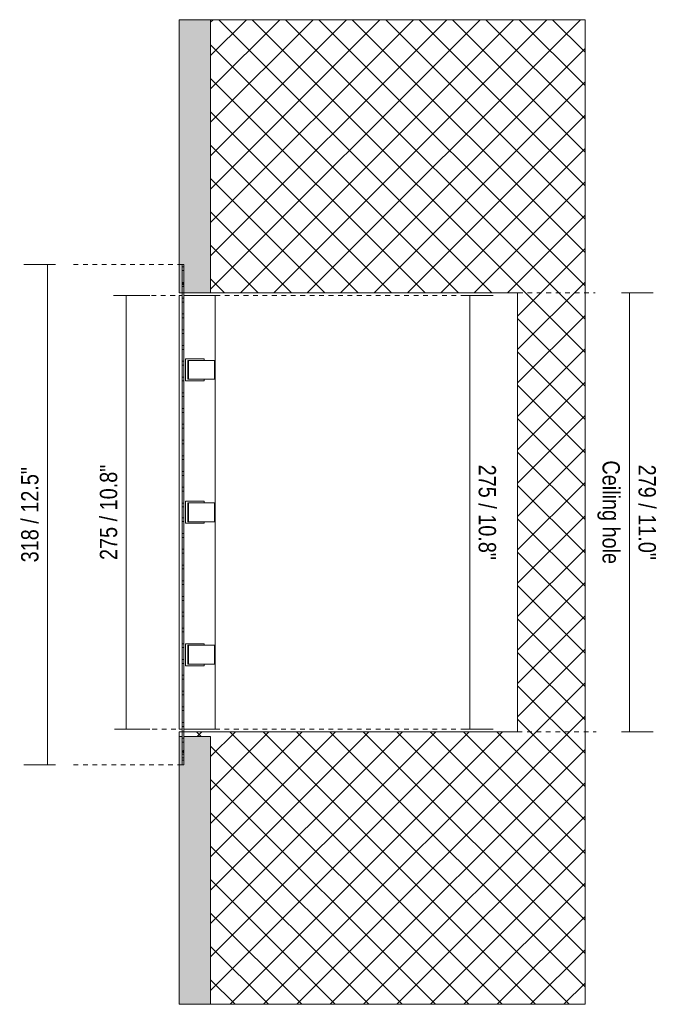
# Model space of a CAD drawing. Header units: millimetres. Extents: x -6861 to -4195, y 84 to 6892.
# Tile 4 of 4: x -6245 to -5840, y 6267 to 6892. Entities that reach past the tile are written whole.
import ezdxf

# ---------------------------------------------------------------- set-up
doc = ezdxf.new("R2010")
doc.units = ezdxf.units.MM
doc.linetypes.add('Dash', pattern=[6, 3, -3])
doc.layers.add('A-ANNO-DIMS', color=7, linetype='Dash', lineweight=9, true_color=0xd2d2d2)
for name, color, linetype, lineweight in [('A-ANNO-DIMS-5', 7, 'Continuous', 9), ('A-DETL-GENF', 7, 'Continuous', 9), ('E-LITE-EQPM', 7, 'Continuous', 20)]:
    doc.layers.add(name, color=color, linetype=linetype, lineweight=lineweight)
doc.styles.add('Arial Narrow', font='ARIALN.TTF', dxfattribs={"height": 11})
doc.dimstyles.new('FARO_-_2_2mm_Arial_Narrow_mm_Inch_Left', dxfattribs={"dimscale": 304.8, "dimtxt": 11.257741, "dimasz": 0, "dimexe": 0.049213, "dimexo": 0.0625, "dimgap": 0.008202, "dimtad": 1, "dimdec": 0, "dimzin": 0, "dimdsep": 46, "dimtxsty": 'Arial Narrow', "dimblk1": 'NONE', "dimblk2": 'NONE', "dimsah": 1, "dimcen": 0.09, "dimadec": 0, "dimazin": 0, "dimtfac": 1, "dimtdec": 4, "dimtix": 1, "dimtmove": 0, "dimatfit": 3, "dimfxl": 0.016404, "dimfxlon": 1, "dimtvp": 1, "dimtolj": 1, "dimtzin": 0, "dimarcsym": 2})
doc.dimstyles.new('FARO_-_2_2mm_Arial_Narrow_mm_Inch_Right', dxfattribs={"dimscale": 304.8, "dimtxt": 11.257741, "dimasz": 0, "dimexe": 0.049213, "dimexo": 0.0625, "dimgap": 0.008202, "dimtad": 1, "dimdec": 0, "dimzin": 0, "dimdsep": 46, "dimtxsty": 'Arial Narrow', "dimblk1": 'NONE', "dimblk2": 'NONE', "dimsah": 1, "dimcen": 0.09, "dimadec": 0, "dimazin": 0, "dimtfac": 1, "dimtdec": 4, "dimtix": 1, "dimtmove": 0, "dimatfit": 3, "dimfxl": 0.016404, "dimfxlon": 1, "dimtvp": 1, "dimtolj": 1, "dimtzin": 0, "dimarcsym": 2})

# ---------------------------------------------------------------- blocks, each defined once
blk = doc.blocks.new('02 PODIUM EMPOTRADO SIN MARCO 3 - 01 PODIUM EMPOTRADO CON MARCO 1-666884-Planta_PDF')
at = {"layer": 'E-LITE-EQPM'}
for p, q in [((-3266.96, 6735.53), (-3265.96, 6735.53)), ((-3265.96, 6733.08), (-3266.96, 6733.08)), ((-3266.96, 6725.52), (-3265.96, 6725.52)), ((-3265.96, 6723.07), (-3266.96, 6723.07)), ((-3266.96, 6715.51), (-3266.96, 6718.96)), ((-3265.96, 6718.96), (-3265.96, 6715.51)), ((-3268.96, 6717.2), (-3266.96, 6717.2)), ((-3268.96, 6717.2), (-3268.96, 6441.8)), ((-3266.96, 6713.06), (-3266.96, 6715.51)), ((-3266.96, 6715.51), (-3265.96, 6715.51)), ((-3266.96, 6705.51), (-3266.96, 6713.06)), ((-3265.96, 6713.06), (-3266.96, 6713.06)), ((-3265.96, 6717.2), (-3245.96, 6717.2)), ((-3265.96, 6715.51), (-3265.96, 6713.06)), ((-3265.96, 6713.06), (-3265.96, 6705.51)), ((-3245.96, 6717.2), (-3245.96, 6441.8)), ((-3266.96, 6703.05), (-3266.96, 6705.51)), ((-3266.96, 6705.51), (-3265.96, 6705.51)), ((-3266.96, 6695.5), (-3266.96, 6703.05)), ((-3265.96, 6703.05), (-3266.96, 6703.05)), ((-3265.96, 6705.51), (-3265.96, 6703.05)), ((-3265.96, 6703.05), (-3265.96, 6695.5)), ((-3266.96, 6693.05), (-3266.96, 6695.5)), ((-3266.96, 6695.5), (-3265.96, 6695.5)), ((-3265.96, 6695.5), (-3265.96, 6693.05)), ((-3266.96, 6685.49), (-3266.96, 6693.05)), ((-3265.96, 6693.05), (-3266.96, 6693.05)), ((-3265.96, 6693.05), (-3265.96, 6685.49)), ((-3266.96, 6683.04), (-3266.96, 6685.49)), ((-3266.96, 6685.49), (-3265.96, 6685.49)), ((-3266.96, 6675.48), (-3266.96, 6683.04)), ((-3265.96, 6683.04), (-3266.96, 6683.04)), ((-3265.96, 6685.49), (-3265.96, 6683.04)), ((-3265.96, 6683.04), (-3265.96, 6675.48)), ((-3266.96, 6673.03), (-3266.96, 6675.48)), ((-3266.96, 6675.48), (-3265.96, 6675.48)), ((-3265.96, 6675.48), (-3265.96, 6673.03)), ((-3264.96, 6677), (-3252.96, 6677)), ((-3264.96, 6663), (-3264.96, 6677)), ((-3263.37, 6676), (-3262.97, 6676)), ((-3263.37, 6676), (-3263.37, 6664)), ((-3262.97, 6676), (-3260.02, 6676)), ((-3262.97, 6676), (-3262.97, 6664)), ((-3260.02, 6676), (-3258.51, 6676)), ((-3258.51, 6676), (-3256.76, 6676)), ((-3256.76, 6676), (-3255.53, 6676)), ((-3255.53, 6676), (-3246.46, 6676)), ((-3252.96, 6677), (-3252.96, 6676)), ((-3246.46, 6676), (-3246.46, 6664)), ((-3266.96, 6665.47), (-3266.96, 6673.03)), ((-3265.96, 6673.03), (-3266.96, 6673.03)), ((-3265.96, 6673.03), (-3265.96, 6665.47)), ((-3266.96, 6663.02), (-3266.96, 6665.47)), ((-3266.96, 6665.47), (-3265.96, 6665.47)), ((-3266.96, 6655.46), (-3266.96, 6663.02)), ((-3265.96, 6663.02), (-3266.96, 6663.02)), ((-3265.96, 6665.47), (-3265.96, 6663.02)), ((-3265.96, 6663.02), (-3265.96, 6655.46)), ((-3252.96, 6663), (-3264.96, 6663)), ((-3262.97, 6664), (-3263.37, 6664)), ((-3260.02, 6664), (-3262.97, 6664)), ((-3258.51, 6664), (-3260.02, 6664)), ((-3256.76, 6664), (-3258.51, 6664)), ((-3255.53, 6664), (-3256.76, 6664)), ((-3246.46, 6664), (-3255.53, 6664)), ((-3252.96, 6664), (-3252.96, 6663)), ((-3266.96, 6653.01), (-3266.96, 6655.46)), ((-3266.96, 6655.46), (-3265.96, 6655.46)), ((-3266.96, 6645.46), (-3266.96, 6653.01)), ((-3265.96, 6653.01), (-3266.96, 6653.01)), ((-3265.96, 6655.46), (-3265.96, 6653.01)), ((-3265.96, 6653.01), (-3265.96, 6645.46)), ((-3266.96, 6643.01), (-3266.96, 6645.46)), ((-3266.96, 6645.46), (-3265.96, 6645.46)), ((-3265.96, 6645.46), (-3265.96, 6643.01)), ((-3266.96, 6635.45), (-3266.96, 6643.01)), ((-3265.96, 6643.01), (-3266.96, 6643.01)), ((-3265.96, 6643.01), (-3265.96, 6635.45)), ((-3266.96, 6633), (-3266.96, 6635.45)), ((-3266.96, 6635.45), (-3265.96, 6635.45)), ((-3266.96, 6625.44), (-3266.96, 6633)), ((-3265.96, 6633), (-3266.96, 6633)), ((-3265.96, 6635.45), (-3265.96, 6633)), ((-3265.96, 6633), (-3265.96, 6625.44)), ((-3266.96, 6622.99), (-3266.96, 6625.44)), ((-3266.96, 6625.44), (-3265.96, 6625.44)), ((-3265.96, 6625.44), (-3265.96, 6622.99)), ((-3266.96, 6615.43), (-3266.96, 6622.99)), ((-3265.96, 6622.99), (-3266.96, 6622.99)), ((-3265.96, 6622.99), (-3265.96, 6615.43)), ((-3266.96, 6612.98), (-3266.96, 6615.43)), ((-3266.96, 6615.43), (-3265.96, 6615.43)), ((-3266.96, 6605.42), (-3266.96, 6612.98)), ((-3265.96, 6612.98), (-3266.96, 6612.98)), ((-3265.96, 6615.43), (-3265.96, 6612.98)), ((-3265.96, 6612.98), (-3265.96, 6605.42)), ((-3266.96, 6602.97), (-3266.96, 6605.42)), ((-3266.96, 6605.42), (-3265.96, 6605.42)), ((-3266.96, 6595.42), (-3266.96, 6602.97)), ((-3265.96, 6602.97), (-3266.96, 6602.97)), ((-3265.96, 6605.42), (-3265.96, 6602.97)), ((-3265.96, 6602.97), (-3265.96, 6595.42)), ((-3266.96, 6592.97), (-3266.96, 6595.42)), ((-3266.96, 6595.42), (-3265.96, 6595.42)), ((-3265.96, 6595.42), (-3265.96, 6592.97)), ((-3266.96, 6585.41), (-3266.96, 6592.97)), ((-3265.96, 6592.97), (-3266.96, 6592.97)), ((-3265.96, 6592.97), (-3265.96, 6585.41)), ((-3266.96, 6582.96), (-3266.96, 6585.41)), ((-3266.96, 6585.41), (-3265.96, 6585.41)), ((-3266.96, 6576.03), (-3266.96, 6582.96)), ((-3265.96, 6582.96), (-3266.96, 6582.96)), ((-3265.96, 6585.41), (-3265.96, 6582.96)), ((-3265.96, 6582.96), (-3265.96, 6576.03)), ((-3264.96, 6586.5), (-3252.96, 6586.5)), ((-3264.96, 6572.5), (-3264.96, 6586.5)), ((-3263.37, 6585.5), (-3262.97, 6585.5)), ((-3263.37, 6585.5), (-3263.37, 6573.5)), ((-3262.97, 6585.5), (-3260.02, 6585.5)), ((-3262.97, 6585.5), (-3262.97, 6573.5)), ((-3260.02, 6585.5), (-3258.51, 6585.5)), ((-3258.51, 6585.5), (-3256.76, 6585.5)), ((-3256.76, 6585.5), (-3255.53, 6585.5)), ((-3255.53, 6585.5), (-3246.46, 6585.5)), ((-3252.96, 6586.5), (-3252.96, 6585.5)), ((-3246.46, 6585.5), (-3246.46, 6573.5)), ((-3266.96, 6573.58), (-3266.96, 6576.03)), ((-3266.96, 6576.03), (-3265.96, 6576.03)), ((-3265.96, 6576.03), (-3265.96, 6573.58)), ((-3266.96, 6566.03), (-3266.96, 6573.58)), ((-3265.96, 6573.58), (-3266.96, 6573.58)), ((-3265.96, 6573.58), (-3265.96, 6566.03)), ((-3252.96, 6572.5), (-3264.96, 6572.5)), ((-3262.97, 6573.5), (-3263.37, 6573.5)), ((-3260.02, 6573.5), (-3262.97, 6573.5)), ((-3258.51, 6573.5), (-3260.02, 6573.5)), ((-3256.76, 6573.5), (-3258.51, 6573.5)), ((-3255.53, 6573.5), (-3256.76, 6573.5)), ((-3246.46, 6573.5), (-3255.53, 6573.5)), ((-3252.96, 6573.5), (-3252.96, 6572.5)), ((-3266.96, 6563.58), (-3266.96, 6566.03)), ((-3266.96, 6566.03), (-3265.96, 6566.03)), ((-3266.96, 6556.02), (-3266.96, 6563.58)), ((-3265.96, 6563.58), (-3266.96, 6563.58)), ((-3265.96, 6566.03), (-3265.96, 6563.58)), ((-3265.96, 6563.58), (-3265.96, 6556.02)), ((-3266.96, 6553.57), (-3266.96, 6556.02)), ((-3266.96, 6556.02), (-3265.96, 6556.02)), ((-3266.96, 6546.01), (-3266.96, 6553.57)), ((-3265.96, 6553.57), (-3266.96, 6553.57)), ((-3265.96, 6556.02), (-3265.96, 6553.57)), ((-3265.96, 6553.57), (-3265.96, 6546.01)), ((-3266.96, 6543.56), (-3266.96, 6546.01)), ((-3266.96, 6546.01), (-3265.96, 6546.01)), ((-3265.96, 6546.01), (-3265.96, 6543.56)), ((-3266.96, 6536), (-3266.96, 6543.56)), ((-3265.96, 6543.56), (-3266.96, 6543.56)), ((-3265.96, 6543.56), (-3265.96, 6536)), ((-3266.96, 6533.55), (-3266.96, 6536)), ((-3266.96, 6536), (-3265.96, 6536)), ((-3266.96, 6525.99), (-3266.96, 6533.55)), ((-3265.96, 6533.55), (-3266.96, 6533.55)), ((-3265.96, 6536), (-3265.96, 6533.55)), ((-3265.96, 6533.55), (-3265.96, 6525.99)), ((-3266.96, 6523.54), (-3266.96, 6525.99)), ((-3266.96, 6525.99), (-3265.96, 6525.99)), ((-3265.96, 6525.99), (-3265.96, 6523.54)), ((-3266.96, 6515.98), (-3266.96, 6523.54)), ((-3265.96, 6523.54), (-3266.96, 6523.54)), ((-3265.96, 6523.54), (-3265.96, 6515.98)), ((-3266.96, 6513.53), (-3266.96, 6515.98)), ((-3266.96, 6515.98), (-3265.96, 6515.98)), ((-3266.96, 6505.98), (-3266.96, 6513.53)), ((-3265.96, 6513.53), (-3266.96, 6513.53)), ((-3265.96, 6515.98), (-3265.96, 6513.53)), ((-3265.96, 6513.53), (-3265.96, 6505.98)), ((-3266.96, 6503.53), (-3266.96, 6505.98)), ((-3266.96, 6505.98), (-3265.96, 6505.98)), ((-3266.96, 6495.97), (-3266.96, 6503.53)), ((-3265.96, 6503.53), (-3266.96, 6503.53)), ((-3265.96, 6505.98), (-3265.96, 6503.53)), ((-3265.96, 6503.53), (-3265.96, 6495.97)), ((-3266.96, 6493.52), (-3266.96, 6495.97)), ((-3266.96, 6495.97), (-3265.96, 6495.97)), ((-3265.96, 6495.97), (-3265.96, 6493.52)), ((-3264.96, 6496), (-3252.96, 6496)), ((-3264.96, 6482), (-3264.96, 6496)), ((-3263.37, 6495), (-3262.97, 6495)), ((-3263.37, 6495), (-3263.37, 6483)), ((-3262.97, 6495), (-3260.02, 6495)), ((-3262.97, 6495), (-3262.97, 6483)), ((-3260.02, 6495), (-3258.51, 6495)), ((-3258.51, 6495), (-3256.76, 6495)), ((-3256.76, 6495), (-3255.53, 6495)), ((-3255.53, 6495), (-3246.46, 6495)), ((-3252.96, 6496), (-3252.96, 6495)), ((-3246.46, 6495), (-3246.46, 6483)), ((-3266.96, 6485.96), (-3266.96, 6493.52)), ((-3265.96, 6493.52), (-3266.96, 6493.52)), ((-3265.96, 6493.52), (-3265.96, 6485.96)), ((-3266.96, 6483.51), (-3266.96, 6485.96)), ((-3266.96, 6485.96), (-3265.96, 6485.96)), ((-3266.96, 6475.95), (-3266.96, 6483.51)), ((-3265.96, 6483.51), (-3266.96, 6483.51)), ((-3265.96, 6485.96), (-3265.96, 6483.51)), ((-3265.96, 6483.51), (-3265.96, 6475.95)), ((-3252.96, 6482), (-3264.96, 6482)), ((-3262.97, 6483), (-3263.37, 6483)), ((-3260.02, 6483), (-3262.97, 6483)), ((-3258.51, 6483), (-3260.02, 6483)), ((-3256.76, 6483), (-3258.51, 6483)), ((-3255.53, 6483), (-3256.76, 6483)), ((-3246.46, 6483), (-3255.53, 6483)), ((-3252.96, 6483), (-3252.96, 6482)), ((-3266.96, 6473.5), (-3266.96, 6475.95)), ((-3266.96, 6475.95), (-3265.96, 6475.95)), ((-3265.96, 6475.95), (-3265.96, 6473.5)), ((-3266.96, 6465.94), (-3266.96, 6473.5)), ((-3265.96, 6473.5), (-3266.96, 6473.5)), ((-3265.96, 6473.5), (-3265.96, 6465.94)), ((-3266.96, 6463.49), (-3266.96, 6465.94)), ((-3266.96, 6465.94), (-3265.96, 6465.94)), ((-3266.96, 6455.94), (-3266.96, 6463.49)), ((-3265.96, 6463.49), (-3266.96, 6463.49)), ((-3265.96, 6465.94), (-3265.96, 6463.49)), ((-3265.96, 6463.49), (-3265.96, 6455.94)), ((-3266.96, 6453.49), (-3266.96, 6455.94)), ((-3266.96, 6455.94), (-3265.96, 6455.94)), ((-3266.96, 6445.93), (-3266.96, 6453.49)), ((-3265.96, 6453.49), (-3266.96, 6453.49)), ((-3265.96, 6455.94), (-3265.96, 6453.49)), ((-3265.96, 6453.49), (-3265.96, 6445.93)), ((-3266.96, 6443.48), (-3266.96, 6445.93)), ((-3266.96, 6445.93), (-3265.96, 6445.93)), ((-3265.96, 6445.93), (-3265.96, 6443.48)), ((-3266.96, 6441.8), (-3268.96, 6441.8)), ((-3266.96, 6440), (-3266.96, 6443.48)), ((-3265.96, 6443.48), (-3266.96, 6443.48)), ((-3266.96, 6437), (-3266.96, 6440)), ((-3265.96, 6443.48), (-3265.96, 6440)), ((-3245.96, 6441.8), (-3265.96, 6441.8)), ((-3265.96, 6440), (-3265.96, 6437)), ((-3266.96, 6435.92), (-3265.96, 6435.92)), ((-3265.96, 6433.47), (-3266.96, 6433.47)), ((-3266.96, 6425.91), (-3265.96, 6425.91)), ((-3265.96, 6423.46), (-3266.96, 6423.46)), ((-3265.96, 6422), (-3266.96, 6422))]:
    blk.add_line(p, q, dxfattribs=at)
blk = doc.blocks.new('DIMBLOCK10-Planta_PDF')
at = {"layer": 'A-ANNO-DIMS-5', "color": 251, "true_color": 0x5b5b5b, "transparency": 16777216}
for p, q in [((-6177.49, 6717.2), (-6182.49, 6717.2)), ((-6177.69, 6717.2), (-6162.49, 6717.2)), ((-6177.49, 6717.2), (-6177.49, 6441.8)), ((-6177.49, 6441.8), (-6182.49, 6441.8)), ((-6177.69, 6441.8), (-6162.49, 6441.8))]:
    blk.add_line(p, q, dxfattribs=at)
at = {"layer": 'A-ANNO-DIMS-5', "color": 0, "transparency": 16777216, "insert": (-6194.21, 6549.21), "char_height": 11, "width": 72.6928, "attachment_point": 1, "rotation": 90, "line_spacing_factor": 0.974696, "style": 'Arial Narrow'}
blk.add_mtext('275 / 10.8"', dxfattribs=at)
blk = doc.blocks.new('_None')
blk = doc.blocks.new('DIMBLOCK11-Planta_PDF')
at = {"layer": 'A-ANNO-DIMS-5', "color": 251, "true_color": 0x5b5b5b, "transparency": 16777216}
for p, q in [((-5964.3, 6717.2), (-5944.3, 6717.2)), ((-5959.3, 6717.2), (-5964.3, 6717.2)), ((-5959.3, 6441.8), (-5959.3, 6717.2)), ((-5964.3, 6441.8), (-5944.3, 6441.8)), ((-5959.3, 6441.8), (-5964.3, 6441.8))]:
    blk.add_line(p, q, dxfattribs=at)
at = {"layer": 'A-ANNO-DIMS-5', "color": 0, "transparency": 16777216, "insert": (-5942.59, 6609.78), "char_height": 11, "width": 72.6928, "attachment_point": 1, "rotation": 270, "line_spacing_factor": 0.974696, "style": 'Arial Narrow'}
blk.add_mtext('275 / 10.8"', dxfattribs=at)
blk = doc.blocks.new('DIMBLOCK12-Planta_PDF')
at = {"layer": 'A-ANNO-DIMS-5', "color": 251, "true_color": 0x5b5b5b, "transparency": 16777216}
for p, q in [((-5862.78, 6719), (-5842.78, 6719)), ((-5857.78, 6719), (-5862.78, 6719)), ((-5857.78, 6440), (-5857.78, 6719)), ((-5862.78, 6440), (-5842.78, 6440)), ((-5857.78, 6440), (-5862.78, 6440))]:
    blk.add_line(p, q, dxfattribs=at)
at = {"layer": 'A-ANNO-DIMS-5', "color": 0, "transparency": 16777216, "char_height": 11, "attachment_point": 1, "rotation": 270, "line_spacing_factor": 0.974696, "style": 'Arial Narrow'}
for s, insert, width in [('Ceiling hole', (-5863.93, 6612.46), 79.1258), ('279 / 11.0"', (-5841.06, 6609.78), 72.6928)]:
    blk.add_mtext(s, dxfattribs=dict(at, insert=insert, width=width))
blk = doc.blocks.new('DIMBLOCK13-Planta_PDF')
at = {"layer": 'A-ANNO-DIMS-5', "color": 251, "true_color": 0x5b5b5b, "transparency": 16777216}
for p, q in [((-6222.49, 6737), (-6242.49, 6737)), ((-6227.49, 6737), (-6227.49, 6419)), ((-6227.49, 6737), (-6222.49, 6737)), ((-6222.49, 6419), (-6242.49, 6419)), ((-6227.49, 6419), (-6222.49, 6419))]:
    blk.add_line(p, q, dxfattribs=at)
at = {"layer": 'A-ANNO-DIMS-5', "color": 0, "transparency": 16777216, "insert": (-6244.21, 6547.71), "char_height": 11, "width": 72.6928, "attachment_point": 1, "rotation": 90, "line_spacing_factor": 0.974696, "style": 'Arial Narrow'}
blk.add_mtext('318 / 12.5"', dxfattribs=at)

msp = doc.modelspace()

# ---------------------------------------------------------------- hatches: boundary and pattern name
at = {"layer": 'A-DETL-GENF', "true_color": 0xc0c0c0}
h = msp.add_hatch(color=9, dxfattribs=at)
h.paths.add_polyline_path([(-6143.89, 6266.9), (-6123.89, 6266.9), (-6123.89, 6437), (-6140.89, 6437), (-6140.89, 6419), (-6141.89, 6419), (-6141.89, 6437), (-6143.89, 6437), (-6143.89, 6355.26)])
h.paths.add_polyline_path([(-6141.94, 6719), (-6141.89, 6719), (-6141.89, 6737), (-6140.89, 6737), (-6140.89, 6719), (-6123.89, 6719), (-6123.89, 6892.5), (-6143.89, 6892.5), (-6143.89, 6719), (-6142.14, 6719)])
at = {"layer": 'A-DETL-GENF', "true_color": 0xaaaaaa}
h = msp.add_hatch(dxfattribs=at)
h.set_pattern_fill('FP_1', color=253, style=0, pattern_type=2)
h.set_pattern_definition([(45, (-2874.932, 0), (-10.606602, 10.606602), []), (135, (-2874.932, 0), (-10.606602, -10.606602), [])])
h.paths.add_polyline_path([(-6123.89, 6266.9), (-5885.99, 6266.9), (-5885.99, 6892.5), (-6123.89, 6892.5), (-6123.89, 6719), (-5928.89, 6719), (-5928.89, 6440), (-6143.89, 6440), (-6143.89, 6437), (-6141.89, 6437), (-6141.89, 6419), (-6140.89, 6419), (-6140.89, 6437), (-6123.89, 6437), (-6123.89, 6283)])
h.paths.add_polyline_path([(-6141.74, 6719), (-6140.89, 6719), (-6140.89, 6737), (-6141.89, 6737), (-6141.89, 6719)])

# ---------------------------------------------------------------- linework, layer by layer
at = {"layer": 'A-ANNO-DIMS', "color": 9, "linetype": 'Continuous', "true_color": 0xc8c8c8}
for p, q in [((-5885.99, 6892.5), (-6123.89, 6892.5)), ((-5885.99, 6266.9), (-5885.99, 6892.5)), ((-5928.89, 6719), (-5928.89, 6579.26)), ((-5928.89, 6579.26), (-5928.89, 6440)), ((-6143.89, 6440), (-6143.89, 6437)), ((-6123.89, 6266.9), (-5885.99, 6266.9))]:
    msp.add_line(p, q, dxfattribs=at)
at = {"layer": 'A-ANNO-DIMS'}
for p, q in [((-6141.89, 6737), (-6211.89, 6737)), ((-5934.65, 6719), (-5879.65, 6719)), ((-6146.48, 6717.2), (-6187.07, 6717.2)), ((-6120.89, 6717.2), (-5963.89, 6717.2)), ((-6145.89, 6441.8), (-6185.89, 6441.8)), ((-6121.01, 6441.8), (-5963.89, 6441.8)), ((-5928.89, 6440), (-5878.89, 6440)), ((-6141.89, 6419), (-6211.89, 6419))]:
    msp.add_line(p, q, dxfattribs=at)
at = {"layer": 'E-LITE-EQPM'}
for p, q in [((-6143.89, 6892.5), (-6143.89, 6719)), ((-6123.89, 6892.5), (-6143.89, 6892.5)), ((-6123.89, 6719), (-6123.89, 6892.5)), ((-6141.89, 6719), (-6141.89, 6737)), ((-6141.89, 6737), (-6140.89, 6737)), ((-6140.89, 6737), (-6140.89, 6719)), ((-6143.89, 6719), (-6141.89, 6719)), ((-6140.89, 6719), (-6123.89, 6719)), ((-6141.89, 6437), (-6143.89, 6437)), ((-6143.89, 6437), (-6143.89, 6266.9)), ((-6141.89, 6419), (-6141.89, 6437)), ((-6123.89, 6437), (-6140.89, 6437)), ((-6140.89, 6437), (-6140.89, 6419)), ((-6123.89, 6266.9), (-6123.89, 6437)), ((-6140.89, 6419), (-6141.89, 6419)), ((-6143.89, 6266.9), (-6123.89, 6266.9))]:
    msp.add_line(p, q, dxfattribs=at)
at = {"layer": 'E-LITE-EQPM', "color": 253, "true_color": 0xaaaaaa}
for p, q in [((-6141.89, 6719), (-6140.94, 6719)), ((-6123.89, 6719), (-5928.89, 6719)), ((-5928.89, 6440), (-6143.89, 6440))]:
    msp.add_line(p, q, dxfattribs=at)

# ---------------------------------------------------------------- block references
at = {"layer": 'E-LITE-EQPM'}
msp.add_blockref('02 PODIUM EMPOTRADO SIN MARCO 3 - 01 PODIUM EMPOTRADO CON MARCO 1-666884-Planta_PDF', (-2874.93, 0), dxfattribs=at)
msp.add_blockref('02 PODIUM EMPOTRADO SIN MARCO 3 - 01 PODIUM EMPOTRADO CON MARCO 1-666884-Planta_PDF', (-2874.93, 0), dxfattribs=at)

# ---------------------------------------------------------------- dimensions: what is measured, and where the dimension line sits
at = {"layer": 'A-ANNO-DIMS', "color": 251, "linetype": 'Continuous', "true_color": 0x5b5b5b}
for base, p1, p2, dimstyle, override, picture, middle in [((-6227.49, 6419), (-6222.49, 6737), (-6222.49, 6419), 'FARO_-_2_2mm_Arial_Narrow_mm_Inch_Left', {"dimpost": '<>', "dimfxl": 318}, 'DIMBLOCK13-Planta_PDF', (-6237.11, 6578)), ((-6177.49, 6441.8), (-6182.49, 6717.2), (-6182.49, 6441.8), 'FARO_-_2_2mm_Arial_Narrow_mm_Inch_Left', {"dimpost": '<>', "dimfxl": 275.4}, 'DIMBLOCK10-Planta_PDF', (-6187.11, 6579.5)), ((-5959.3, 6717.2), (-5964.3, 6441.8), (-5964.3, 6717.2), 'FARO_-_2_2mm_Arial_Narrow_mm_Inch_Right', {"dimtad": 4, "dimpost": '<>', "dimfxl": 275.4}, 'DIMBLOCK11-Planta_PDF', (-5949.68, 6579.5))]:
    dim = msp.add_linear_dim(base=base, p1=p1, p2=p2, angle=90, dimstyle=dimstyle, override=override, dxfattribs=at)
    dim.commit()
    dim.dimension.update_dxf_attribs({"geometry": picture, "text_midpoint": middle})
dim = msp.add_linear_dim(base=(-5857.78, 6719), p1=(-5862.78, 6440), p2=(-5862.78, 6719), angle=90, text='<>\\XCeiling hole', dimstyle='FARO_-_2_2mm_Arial_Narrow_mm_Inch_Right', override={"dimtad": 4, "dimpost": '<>', "dimfxl": 279}, dxfattribs=at)
dim.commit()
dim.dimension.update_dxf_attribs({"geometry": 'DIMBLOCK12-Planta_PDF', "text_midpoint": (-5857.78, 6579.5)})

doc.saveas('drawing.dxf')
